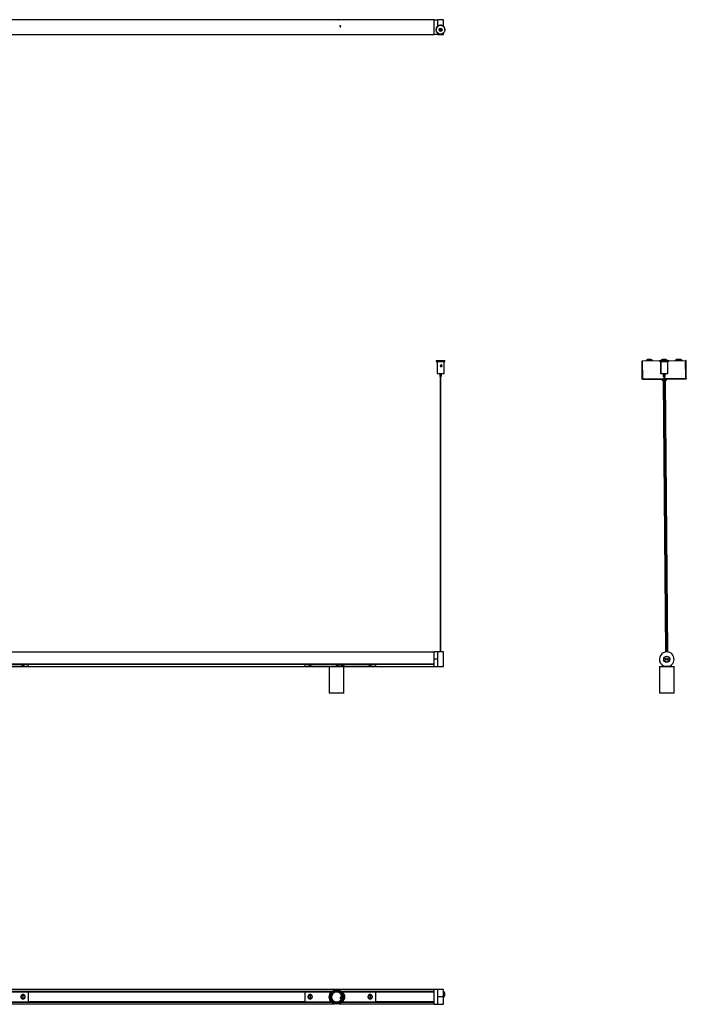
# Model space of a CAD drawing. Header units: millimetres. Extents: x 1198 to 3383, y 1201 to 2916.
# Tile 2 of 2: x 2250 to 3383, y 1221 to 2895. Entities that reach past the tile are written whole.
import ezdxf

# ---------------------------------------------------------------- set-up
doc = ezdxf.new("R2010")
doc.units = ezdxf.units.MM
doc.header["$PDSIZE"] = -1

msp = doc.modelspace()

# ---------------------------------------------------------------- linework, layer by layer
at = {"color": 7, "linetype": 'Continuous', "lineweight": 25}
for p, q in [((2954.6, 2894.5), (1454.6, 2894.5)), ((2786.2, 2894.6), (2785.8, 2894.5)), ((2954.6, 2869.7), (2954.6, 2894.7)), ((2954.6, 2894.7), (2960.4, 2894.7)), ((2970.4, 2894.7), (2960.4, 2894.7)), ((2960.4, 2883.8), (2960.4, 2894.7)), ((2960.4, 2883.7), (2960.4, 2894.7)), ((2964.8, 2878.8), (2964.8, 2878)), ((2965.8, 2878), (2965.8, 2878.8)), ((2967.3, 2879.5), (2967.6, 2878.9)), ((2970.4, 2883.6), (2970.4, 2894.7)), ((1454.6, 2870), (2954.6, 2870)), ((2960.4, 2869.7), (2954.6, 2869.7)), ((2957.8, 2878.1), (2957.8, 2878)), ((2960.4, 2869.7), (2960.4, 2872.4)), ((2960.4, 2869.7), (2960.4, 2872.4)), ((2960.4, 2869.7), (2970.4, 2869.7)), ((2970.4, 2869.7), (2970.4, 2872.6)), ((2972.8, 2878), (2972.8, 2878.1)), ((2957.8, 2315.4), (2957.8, 2313.9)), ((2959.3, 2313.8), (2959.3, 2293.8)), ((2960.4, 2313.8), (2960.8, 2313.8)), ((2961, 2313.9), (2961, 2313.6)), ((2964.8, 2315.4), (2964.8, 2315.4)), ((2965.8, 2315.4), (2965.8, 2315.4)), ((2969.6, 2313.8), (2969.6, 2313.9)), ((2969.7, 2313.8), (2969.8, 2313.8)), ((2971.3, 2293.8), (2971.3, 2313.8)), ((2972.8, 2313.9), (2972.8, 2315.4)), ((3307.9, 2284.7), (3307.7, 2315.3)), ((3307.7, 2315.3), (3308.5, 2315.3)), ((3308.7, 2284.7), (3308.5, 2315.3)), ((3308.6, 2315.3), (3381.8, 2316)), ((3308.8, 2284.7), (3308.6, 2315.3)), ((3325.7, 2315.7), (3314.6, 2315.6)), ((3322.9, 2317.3), (3317.4, 2317.2)), ((3337.3, 2315.4), (3337.4, 2313.9)), ((3338, 2315.4), (3337.3, 2315.4)), ((3338, 2313.9), (3337.4, 2313.9)), ((3353, 2315.5), (3338, 2315.4)), ((3338, 2315.4), (3338, 2313.9)), ((3353, 2314), (3338, 2313.9)), ((3338.9, 2313.8), (3339, 2293.8)), ((3338.9, 2313.8), (3339.5, 2313.8)), ((3339.5, 2313.8), (3351.5, 2313.9)), ((3339.5, 2313.8), (3339.5, 2307.8)), ((3350.7, 2316), (3339.6, 2315.9)), ((3340.6, 2313.9), (3340.6, 2313.8)), ((3341.2, 2313.9), (3341.2, 2313.8)), ((3347.9, 2317.5), (3342.4, 2317.5)), ((3349.8, 2313.9), (3349.8, 2314)), ((3351.7, 2293.9), (3351.5, 2313.9)), ((3353, 2314), (3353, 2315.5)), ((3375.7, 2316.2), (3364.6, 2316.1)), ((3372.9, 2317.7), (3367.4, 2317.7)), ((3382, 2285.4), (3381.8, 2316)), ((3382.7, 2316), (3381.9, 2316)), ((3382.1, 2285.4), (3381.9, 2316)), ((3382.9, 2285.4), (3382.7, 2316)), ((2964.1, 2293.8), (2964.1, 2288.8)), ((2965.8, 2305.4), (2965.8, 2306.7)), ((2966.6, 2288.8), (2966.6, 2293.8)), ((3339, 2293.8), (3339.7, 2293.8)), ((3339.6, 2305.6), (3339.7, 2293.8)), ((3339.7, 2293.8), (3351.7, 2293.9)), ((3343.8, 2293.8), (3343.8, 2288.8)), ((3344.4, 2293.8), (3344.5, 2288.8)), ((3347, 2288.8), (3346.9, 2293.8)), ((2964.8, 2288.8), (2964.8, 1820.4)), ((2965.8, 1820.4), (2965.8, 2288.8)), ((3308.7, 2284.7), (3307.9, 2284.7)), ((3308.8, 2284.7), (3344.6, 2285)), ((3344.6, 2283.6), (3309.3, 2283.3)), ((3341.4, 2283.6), (3341.4, 2283.1)), ((3341.4, 2283.1), (3344.6, 2283.1)), ((3342.5, 2282.1), (3344.6, 2282.1)), ((3343.5, 2282.1), (3347.5, 1820.3)), ((3344.5, 2288.8), (3343.8, 2288.8)), ((3345.6, 2288.8), (3344.5, 2288.8)), ((3344.6, 2288.8), (3348.7, 1820.4)), ((3345.2, 2288.8), (3349.4, 1820.5)), ((3347, 2288.8), (3345.6, 2288.8)), ((3350.4, 1820.4), (3346.2, 2288.8)), ((3346.2, 2285), (3382, 2285.4)), ((3381.5, 2284), (3346.3, 2283.6)), ((3346.3, 2283.1), (3349.4, 2283.2)), ((3346.3, 2282.1), (3348.5, 2282.2)), ((3351.5, 1820.3), (3347.5, 2282.1)), ((3349.4, 2283.2), (3349.4, 2283.7)), ((3382.1, 2285.4), (3382.9, 2285.4)), ((2954.6, 1820.2), (1454.6, 1820.2)), ((2960.4, 1820.5), (2954.6, 1820.5)), ((2954.6, 1808), (2954.6, 1820.5)), ((2954.6, 1795.5), (2954.6, 1808)), ((2960.4, 1808), (2954.6, 1808)), ((2961.1, 1820.5), (2960.4, 1820.5)), ((2960.4, 1795.5), (2960.4, 1820.5)), ((2960.4, 1808), (2960.4, 1820.5)), ((2960.4, 1795.5), (2960.4, 1808)), ((2969, 1820.4), (2961.8, 1820.4)), ((2970.4, 1820.5), (2969.7, 1820.5)), ((2970.4, 1795.5), (2970.4, 1820.5)), ((3347.7, 1808.2), (3347.2, 1808.3)), ((3351.6, 1807.7), (3347.7, 1808.2)), ((3348, 1807.2), (3348.1, 1807.7)), ((3348.1, 1807.7), (3351.1, 1807.3)), ((3348.2, 1808.6), (3348.3, 1809.1)), ((3351.2, 1808.3), (3348.2, 1808.6)), ((3348.3, 1809.1), (3351.3, 1808.8)), ((3351.2, 1808.3), (3351.3, 1808.8)), ((3351.6, 1807.7), (3352.1, 1807.6)), ((1454.6, 1799.8), (2954.6, 1799.8)), ((2954.6, 1799.7), (1454.6, 1799.7)), ((2144.6, 1799.7), (2264.6, 1799.7)), ((2144.6, 1798.9), (2264.6, 1798.9)), ((2216.9, 1795.5), (2251.8, 1795.5)), ((2252.1, 1799.7), (2252.1, 1799.7)), ((2252.3, 1795.5), (2255.1, 1795.5)), ((2253.1, 1799.7), (2253.1, 1799.7)), ((2256, 1795.8), (2255, 1795.8)), ((2256.1, 1795.5), (2258.8, 1795.5)), ((2258.2, 1799.7), (2264.6, 1799.7)), ((2258.2, 1799.7), (2258.2, 1799.7)), ((2259.3, 1795.5), (2264.6, 1795.5)), ((2264.6, 1798.9), (2264.6, 1799.7)), ((2264.6, 1799.7), (2264.6, 1799.7)), ((2264.6, 1799.5), (2734.6, 1799.5)), ((2734.6, 1799.1), (2264.6, 1799.1)), ((2264.6, 1798.9), (2264.6, 1795.5)), ((2264.6, 1795.8), (2734.6, 1795.8)), ((2734.6, 1798.9), (2734.6, 1799.7)), ((2734.6, 1799.7), (2854.6, 1799.7)), ((2734.6, 1799.7), (2736.1, 1799.7)), ((2734.6, 1799.7), (2734.6, 1799.7)), ((2734.6, 1798.9), (2854.6, 1798.9)), ((2734.6, 1798.9), (2734.6, 1795.5)), ((2734.6, 1795.5), (2739.8, 1795.5)), ((2736.1, 1799.7), (2736.1, 1799.7)), ((2737.6, 1799.7), (2737.6, 1799.7)), ((2740.1, 1799.7), (2740.1, 1799.7)), ((2740.4, 1795.5), (2743.1, 1795.5)), ((2744.1, 1795.8), (2743.1, 1795.8)), ((2744.1, 1795.5), (2746.8, 1795.5)), ((2746.2, 1799.7), (2838.1, 1799.7)), ((2746.2, 1799.7), (2746.2, 1799.7)), ((2746.8, 1795.5), (2746.7, 1795.6)), ((2747.3, 1795.5), (2776.3, 1795.5)), ((2776.3, 1795.5), (2776.1, 1795.3)), ((2776.1, 1795.3), (2776.1, 1750.7)), ((2801.1, 1795.3), (2776.1, 1795.3)), ((2776.3, 1795.5), (2798.5, 1795.5)), ((2802.6, 1795.5), (2798.5, 1795.5)), ((2801.1, 1795.3), (2800.9, 1795.5)), ((2801.1, 1750.7), (2801.1, 1795.3)), ((2802.6, 1795.5), (2841.8, 1795.5)), ((2838.1, 1799.7), (2838.1, 1799.7)), ((2842.1, 1799.7), (2842.1, 1799.7)), ((2842.3, 1795.5), (2845.1, 1795.5)), ((2843.1, 1799.7), (2843.1, 1799.7)), ((2846, 1795.8), (2845, 1795.8)), ((2846.1, 1795.5), (2848.8, 1795.5)), ((2848.2, 1799.7), (2848.2, 1799.7)), ((2848.2, 1799.7), (2854.6, 1799.7)), ((2849.3, 1795.5), (2854.6, 1795.5)), ((2854.6, 1798.9), (2854.6, 1799.7)), ((2854.6, 1799.7), (2854.6, 1799.7)), ((2854.6, 1799.5), (2954.6, 1799.5)), ((2954.6, 1799.1), (2854.6, 1799.1)), ((2854.6, 1798.9), (2854.6, 1795.5)), ((2854.6, 1795.8), (2954.6, 1795.8)), ((2954.6, 1795.5), (2960.4, 1795.5)), ((2960.4, 1795.5), (2970.4, 1795.5)), ((2960.4, 1795.5), (2970.4, 1795.5)), ((2960.4, 1795.5), (2960.4, 1795.5)), ((2970.4, 1795.5), (2970.4, 1795.5)), ((3337.4, 1795.5), (3337.2, 1795.3)), ((3337.2, 1795.3), (3337.2, 1750.7)), ((3337.4, 1795.3), (3337.2, 1795.3)), ((3337.6, 1795.5), (3337.4, 1795.3)), ((3337.4, 1795.5), (3337.6, 1795.5)), ((3337.4, 1795.3), (3337.4, 1750.7)), ((3362.4, 1795.3), (3337.4, 1795.3)), ((3337.6, 1795.5), (3342.7, 1795.5)), ((3341.7, 1798.3), (3341.7, 1795.5)), ((3349.7, 1795.5), (3342.7, 1795.5)), ((3351, 1806.8), (3348, 1807.2)), ((3356.2, 1795.5), (3349.7, 1795.5)), ((3351, 1806.8), (3351.1, 1807.3)), ((3356.2, 1795.5), (3362.2, 1795.5)), ((3357.7, 1795.5), (3357.7, 1798.3)), ((3358.3, 1798.9), (3358.3, 1798.9)), ((3362.4, 1795.3), (3362.2, 1795.5)), ((3362.4, 1750.7), (3362.4, 1795.3)), ((2776.1, 1750.7), (2776.3, 1750.5)), ((2776.1, 1750.7), (2801.1, 1750.7)), ((2800.9, 1750.5), (2776.3, 1750.5)), ((2800.9, 1750.5), (2801.1, 1750.7)), ((3337.2, 1750.7), (3337.4, 1750.5)), ((3337.2, 1750.7), (3337.4, 1750.7)), ((3337.4, 1750.7), (3337.6, 1750.5)), ((3337.4, 1750.7), (3362.4, 1750.7)), ((3337.6, 1750.5), (3337.4, 1750.5)), ((3362.2, 1750.5), (3337.6, 1750.5)), ((3362.2, 1750.5), (3362.4, 1750.7)), ((2954.6, 1246.5), (2207.1, 1246.5)), ((2213.1, 1243.3), (2780.3, 1243.3)), ((2213.3, 1243.2), (2780.2, 1243.2)), ((2780.2, 1243.2), (2213.3, 1243.2)), ((2779.9, 1243), (2213.5, 1243)), ((2213.7, 1242.8), (2264.6, 1242.8)), ((2264.6, 1242.8), (2734.6, 1242.8)), ((2264.6, 1242.8), (2264.6, 1225.6)), ((2734.6, 1242.6), (2264.6, 1242.6)), ((2734.6, 1242.8), (2779.8, 1242.8)), ((2734.6, 1242.8), (2734.6, 1225.6)), ((2796.8, 1243.3), (2954.6, 1243.3)), ((2797, 1243.2), (2954.6, 1243.2)), ((2954.6, 1243.2), (2797, 1243.2)), ((2954.6, 1243), (2797.2, 1243)), ((2797.4, 1242.8), (2854.6, 1242.8)), ((2854.6, 1242.8), (2954.6, 1242.8)), ((2854.6, 1242.8), (2854.6, 1225.6)), ((2954.6, 1242.6), (2854.6, 1242.6)), ((2954.6, 1221.7), (2954.6, 1246.7)), ((2960.4, 1246.7), (2954.6, 1246.7)), ((2970.4, 1246.7), (2960.4, 1246.7)), ((2960.4, 1234.5), (2960.4, 1246.7)), ((2960.4, 1221.7), (2960.4, 1246.7)), ((2970.4, 1234.5), (2970.4, 1246.7)), ((2207.1, 1222), (2785, 1222)), ((2779.7, 1225.1), (2213.1, 1225.1)), ((2779.6, 1225.3), (2213.3, 1225.3)), ((2213.3, 1225.2), (2779.6, 1225.2)), ((2213.5, 1225.5), (2779.4, 1225.5)), ((2213.7, 1225.6), (2264.6, 1225.6)), ((2253.4, 1236.8), (2253.2, 1237)), ((2253.4, 1231.3), (2253.5, 1231.5)), ((2255, 1236.7), (2255.1, 1231.7)), ((2256, 1236.7), (2255, 1236.7)), ((2255.1, 1231.7), (2256.1, 1231.7)), ((2256.1, 1231.7), (2256, 1236.7)), ((2257.7, 1236.9), (2257.8, 1237.1)), ((2258, 1231.4), (2257.8, 1231.6)), ((2264.6, 1225.8), (2734.6, 1225.8)), ((2734.6, 1225.7), (2264.6, 1225.7)), ((2734.6, 1225.6), (2779.3, 1225.6)), ((2741.4, 1231.6), (2741.2, 1231.4)), ((2741.4, 1237.1), (2741.5, 1236.9)), ((2743.1, 1236.7), (2743, 1231.7)), ((2743, 1231.7), (2744, 1231.7)), ((2744.1, 1236.7), (2743.1, 1236.7)), ((2744, 1231.7), (2744.1, 1236.7)), ((2745.7, 1231.5), (2745.8, 1231.3)), ((2746, 1237), (2745.8, 1236.8)), ((2792.2, 1222), (2954.6, 1222)), ((2954.6, 1225.1), (2797.4, 1225.1)), ((2954.6, 1225.3), (2797.6, 1225.3)), ((2797.6, 1225.2), (2954.6, 1225.2)), ((2797.8, 1225.5), (2954.6, 1225.5)), ((2797.9, 1225.6), (2854.6, 1225.6)), ((2843.4, 1236.8), (2843.2, 1237)), ((2843.4, 1231.3), (2843.5, 1231.5)), ((2845, 1236.7), (2845.1, 1231.7)), ((2846, 1236.7), (2845, 1236.7)), ((2845.1, 1231.7), (2846.1, 1231.7)), ((2846.1, 1231.7), (2846, 1236.7)), ((2847.7, 1236.9), (2847.8, 1237.1)), ((2848, 1231.4), (2847.8, 1231.6)), ((2854.6, 1225.8), (2954.6, 1225.8)), ((2954.6, 1225.7), (2854.6, 1225.7)), ((2960.4, 1234.5), (2970.4, 1234.5)), ((2960.4, 1221.7), (2960.4, 1234.5)), ((2970.4, 1221.7), (2970.4, 1234.5)), ((2971.3, 1238.2), (2971.3, 1238.4)), ((2972.8, 1238.4), (2972.8, 1238.4)), ((2954.6, 1221.7), (2960.4, 1221.7)), ((2960.4, 1221.7), (2970.4, 1221.7))]:
    msp.add_line(p, q, dxfattribs=at)
at = {"color": 7, "linetype": 'Continuous'}
for p, q in [((2795.4, 2881.8), (2794.6, 2885.7)), ((2795.4, 1234.6), (2794.6, 1230.7))]:
    msp.add_line(p, q, dxfattribs=at)
at = {"color": 7, "linetype": 'Continuous', "lineweight": 25, "flags": 128}
for points in [[(2965.3, 2315.5), (2966.9, 2315.5), (2968.5, 2315.5), (2969.9, 2315.5), (2971, 2315.5), (2971.9, 2315.5), (2972.5, 2315.4), (2972.8, 2315.4), (2972.7, 2315.4), (2972.3, 2315.4), (2971.5, 2315.4), (2970.5, 2315.4), (2969.2, 2315.4), (2967.7, 2315.4), (2966.1, 2315.4), (2964.5, 2315.4), (2962.9, 2315.4), (2961.5, 2315.4), (2960.2, 2315.4), (2959.1, 2315.4), (2958.4, 2315.4), (2957.9, 2315.4), (2957.8, 2315.4), (2958.1, 2315.4), (2958.7, 2315.5), (2959.6, 2315.5), (2960.8, 2315.5), (2962.2, 2315.5), (2963.7, 2315.5), (2965.3, 2315.5)], [(2961, 2313.9), (2960.5, 2313.9), (2959.8, 2313.9), (2959.4, 2313.8), (2959.4, 2313.8), (2959.7, 2313.8), (2960.4, 2313.8), (2961.4, 2313.8), (2962.7, 2313.8), (2964.1, 2313.8), (2965.6, 2313.8), (2967.1, 2313.8), (2968.4, 2313.8), (2969.6, 2313.8), (2970.5, 2313.8), (2971.1, 2313.8), (2971.3, 2313.8), (2971.2, 2313.8), (2970.6, 2313.9), (2969.8, 2313.9), (2969.6, 2313.9)], [(2965.3, 2315.5), (2966.3, 2315.5), (2967.1, 2315.4), (2967.6, 2315.4), (2967.8, 2315.4), (2967.6, 2315.4), (2967.1, 2315.4), (2966.3, 2315.4), (2965.3, 2315.4), (2964.4, 2315.4), (2963.6, 2315.4), (2963, 2315.4), (2962.8, 2315.4), (2963, 2315.4), (2963.6, 2315.4), (2964.4, 2315.5), (2965.3, 2315.5)], [(2964.9, 2315.4), (2964.8, 2315.4), (2964.8, 2315.4), (2964.9, 2315.4), (2965, 2315.4), (2965.2, 2315.4), (2965.4, 2315.4), (2965.6, 2315.4), (2965.7, 2315.4), (2965.8, 2315.4), (2965.8, 2315.4), (2965.8, 2315.4), (2965.6, 2315.4), (2965.5, 2315.4), (2965.3, 2315.4), (2965.1, 2315.4), (2964.9, 2315.4)], [(2966.1, 2313.8), (2966.9, 2313.8), (2967.7, 2313.8), (2968.4, 2313.8), (2969, 2313.8), (2969.4, 2313.8), (2969.7, 2313.8), (2969.8, 2313.8), (2969.8, 2313.8)], [(2253.3, 1799.7), (2253.3, 1799.7), (2253.3, 1799.7)], [(2255, 1795.8), (2255, 1795.7), (2255.1, 1795.6), (2255.1, 1795.6), (2255.1, 1795.5), (2255.1, 1795.6), (2255.1, 1795.6), (2255.1, 1795.7), (2255.1, 1795.8)], [(2257.7, 1799.7), (2257.7, 1799.7), (2257.7, 1799.7)], [(2741.4, 1799.7), (2741.5, 1799.7), (2741.5, 1799.7)], [(2744, 1795.8), (2744, 1795.7), (2744.1, 1795.6), (2744.1, 1795.6), (2744.1, 1795.5), (2744.1, 1795.6), (2744.1, 1795.6), (2744.1, 1795.7), (2744.1, 1795.8)], [(2745.8, 1799.7), (2745.8, 1799.7), (2745.8, 1799.7)], [(2843.3, 1799.7), (2843.3, 1799.7), (2843.3, 1799.7)], [(2845, 1795.8), (2845, 1795.7), (2845.1, 1795.6), (2845.1, 1795.6), (2845.1, 1795.5), (2845.1, 1795.6), (2845.1, 1795.6), (2845.1, 1795.7), (2845.1, 1795.8)], [(2847.7, 1799.7), (2847.7, 1799.7), (2847.7, 1799.7)]]:
    msp.add_lwpolyline(points, dxfattribs=at)
at = {"color": 7, "linetype": 'Continuous', "lineweight": 25}
for centre, radius in [((2965.3, 2878), 7.5), ((2965.3, 2878), 2.5), ((2965.3, 2878.2), 1), ((2965.3, 2878.2), 0.75), ((2965.3, 2878), 0.5), ((3349.7, 1808), 5.25), ((3349.7, 1808), 4.75), ((2788.6, 1233.9), 12.5), ((2788.6, 1233.9), 12.3), ((2788.6, 1233.9), 11.3), ((2788.6, 1233.9), 11.1), ((2788.6, 1233.9), 10.4), ((2788.6, 1233.9), 9)]:
    msp.add_circle(centre, radius, dxfattribs=at)
for centre, radius, start, end in [((2788.6, 2882.5), 12.5, 73.255, 106.745), ((2788.6, 2882.5), 12.3, 76.6971, 101.0304), ((2965.3, 2878.1), 7.5, 90.094, 179.999), ((2965.3, 2878.1), 7.5, 0.001, 90.0965), ((2965.3, 2878.1), 2.5, 180.0015, 359.9985), ((2965.3, 2878.2), 1, 182.1593, 357.8407), ((2965.3, 2878.3), 0.75, 181.6938, 358.3062), ((2965.3, 2635.9), 322, 268.6654, 271.3346), ((3313.3, 2317.1), 2, 296.3495, 310.8752), ((3320.2, 2309.2), 8.5, 109.3045, 130.8752), ((3320.2, 2309.2), 8.5, 50.14, 71.7107), ((3326.9, 2317.3), 2, 230.14, 244.6656), ((3338.3, 2317.4), 2, 296.3495, 310.8752), ((3345.2, 2309.4), 8.5, 109.3045, 130.8752), ((3345.2, 2309.4), 8.5, 50.14, 71.7107), ((3351.9, 2317.5), 2, 230.14, 244.6656), ((3363.3, 2317.6), 2, 296.3495, 310.8752), ((3370.2, 2309.7), 8.5, 109.3045, 130.8752), ((3370.2, 2309.7), 8.5, 50.14, 71.7107), ((3376.9, 2317.7), 2, 230.14, 244.6656), ((2965.3, 2527.4), 233.7, 268.5288, 271.4712), ((2965.3, 2338.2), 49.4, 268.5506, 271.4494), ((3342.4, 2283.1), 1, 180.5076, 270.5076), ((3348.4, 2283.2), 1, 270.5076, 0.5076), ((3349.7, 1808), 12.5, 88.6086, 268.6086), ((3348.2, 1808.1), 1, 82.683, 172.683), ((3348.2, 1808.1), 1, 172.683, 262.683), ((3348.2, 1808.1), 0.5, 82.683, 172.683), ((3348.2, 1808.1), 0.5, 172.683, 262.683), ((3349.7, 1808), 12.5, 268.6086, 88.6086), ((3351.1, 1807.8), 1, 262.683, 352.683), ((3351.1, 1807.8), 0.5, 262.683, 352.683), ((3351.1, 1807.8), 0.5, 352.683, 82.683), ((3351.1, 1807.8), 1, 352.683, 82.683), ((2256.5, 1795.8), 0.493, 177.6214, 208.0771), ((2742.7, 1795.8), 0.493, 331.9229, 2.3786), ((2846.5, 1795.8), 0.493, 177.6214, 208.0771), ((2788.6, 1233.9), 11.2, 78.9696, 177.7269), ((2788.6, 1233.9), 8.8, 341.5688, 161.5688), ((2791.2, 1244), 0.888, 96.8447, 116.9371), ((2790.9, 1244.2), 0.625, 53.5119, 100.5746), ((2794, 1243), 0.6, 34.3942, 83.5608), ((2793.7, 1243), 0.888, 19.1431, 39.1759), ((2788.6, 1233.9), 11.2, 318.7441, 57.8619), ((2794.6, 1234.2), 8, 0, 56.8751), ((2965.3, 1238.4), 7.5, 0.0003, 47.0408), ((2965.3, 1238.4), 7.5, 312.959, 47.041), ((2965.3, 1238.4), 6, 0.0001, 31.5857), ((2965.3, 1238.2), 6, 328.4143, 31.5857), ((2252.8, 1236.6), 0.2, 319.0284, 1.3204), ((2252.9, 1231.7), 0.2, 1.3204, 43.6123), ((2258.2, 1236.7), 0.2, 181.3204, 202.4581), ((2258.3, 1231.8), 0.2, 139.0284, 181.3204), ((2740.8, 1231.8), 0.2, 358.6796, 19.8174), ((2740.9, 1236.7), 0.2, 316.3877, 358.6796), ((2746.2, 1231.7), 0.2, 136.3877, 178.6796), ((2746.3, 1236.6), 0.2, 178.6796, 220.9716), ((2778.2, 1233.8), 0.888, 139.1431, 159.1759), ((2778, 1234.1), 0.6, 154.3942, 203.5608), ((2778.5, 1231.2), 0.888, 216.8447, 236.9371), ((2778.5, 1230.8), 0.625, 173.5119, 220.5746), ((2788.6, 1233.9), 11.2, 198.7633, 297.8042), ((2788.6, 1233.9), 8.8, 161.5688, 341.5688), ((2793.7, 1224.7), 0.6, 274.3942, 323.5608), ((2793.9, 1225), 0.888, 259.1431, 279.1759), ((2796.3, 1226.8), 0.625, 293.5119, 340.5746), ((2796, 1226.6), 0.888, 336.8447, 356.9371), ((2794.6, 1234.2), 8, 308.4712, 0), ((2842.8, 1236.6), 0.2, 319.0284, 1.3204), ((2842.9, 1231.7), 0.2, 1.3204, 43.6123), ((2848.2, 1236.7), 0.2, 181.3204, 202.4581), ((2848.3, 1231.8), 0.2, 139.0284, 181.3204)]:
    msp.add_arc(centre, radius, start, end, dxfattribs=at)
for points, knots in [([(2967.5, 2879.2), (2967.6, 2878.9), (2967.8, 2878.6), (2967.7, 2878.2), (2967.7, 2878.2)], [0, 0, 0, 0, 0.889548, 1, 1, 1, 1]), ([(2967.6, 2878.9), (2967.7, 2878.7), (2967.8, 2878.4), (2967.8, 2878.2), (2967.8, 2878.2)], [0, 0, 0, 0, 0.911698, 1, 1, 1, 1]), ([(2966.1, 2313.8), (2965.6, 2313.8), (2964.7, 2313.8), (2963.3, 2313.8), (2962, 2313.8), (2961, 2313.8), (2960.4, 2313.8), (2960.3, 2313.8), (2960.4, 2313.8), (2960.4, 2313.8)], [0, 0, 0, 0, 0.14366, 0.287321, 0.452584, 0.6208, 0.793886, 0.966951, 1, 1, 1, 1]), ([(2960.4, 2313.8), (2960.4, 2313.8), (2960.5, 2313.8), (2960.7, 2313.8), (2960.8, 2313.9), (2961, 2313.9), (2961, 2313.9)], [0, 0, 0, 0, 0.152933, 0.459083, 0.97109, 1, 1, 1, 1]), ([(2966.3, 2308.3), (2966.5, 2308.3), (2966.7, 2308.2), (2967, 2308.1), (2967.3, 2307.9), (2967.4, 2307.7), (2967.6, 2307.4), (2967.7, 2307.2), (2967.8, 2306.9), (2967.8, 2306.7), (2967.8, 2306.4), (2967.7, 2306.2), (2967.6, 2306), (2967.5, 2305.7), (2967.2, 2305.5), (2967, 2305.4), (2966.7, 2305.3), (2966.5, 2305.3), (2966.2, 2305.3), (2965.9, 2305.3), (2965.6, 2305.4), (2965.4, 2305.5), (2965.2, 2305.7), (2964.9, 2306), (2964.8, 2306.3), (2964.8, 2306.6), (2964.8, 2306.8), (2964.9, 2307.1), (2965, 2307.3), (2965.1, 2307.6), (2965.3, 2307.8), (2965.5, 2308), (2965.8, 2308.2), (2966.1, 2308.3), (2966.3, 2308.3), (2966.3, 2308.3)], [0, 0, 0, 0, 0.040144, 0.082851, 0.112332, 0.14179, 0.171236, 0.200682, 0.230136, 0.257938, 0.282392, 0.304521, 0.325293, 0.36647, 0.408098, 0.4315, 0.45489, 0.487473, 0.520047, 0.551826, 0.580514, 0.605946, 0.628773, 0.671525, 0.713559, 0.734816, 0.756063, 0.786472, 0.81686, 0.847241, 0.877626, 0.907185, 0.933301, 0.98079, 1, 1, 1, 1]), ([(2967.4, 2305.7), (2967.4, 2305.7), (2967.3, 2305.9), (2967.2, 2306.1), (2967, 2306.3), (2966.8, 2306.5), (2966.6, 2306.6), (2966.4, 2306.8), (2966.1, 2306.8), (2965.7, 2306.7), (2965.4, 2306.6), (2965.1, 2306.4), (2965, 2306.2), (2964.9, 2306.1), (2964.9, 2306.1)], [0, 0, 0, 0, 0.070171, 0.154484, 0.238819, 0.32321, 0.396363, 0.46044, 0.57844, 0.693737, 0.80867, 0.895484, 0.982207, 1, 1, 1, 1]), ([(3339.6, 2308.3), (3339.6, 2308.3), (3339.7, 2308.2), (3339.8, 2308.1), (3339.9, 2307.9), (3339.9, 2307.7), (3340, 2307.4), (3340, 2307.2), (3340.1, 2306.9), (3340.1, 2306.7), (3340.1, 2306.4), (3340.1, 2306.2), (3340, 2306), (3340, 2305.7), (3339.9, 2305.5), (3339.8, 2305.4), (3339.7, 2305.3), (3339.7, 2305.3), (3339.6, 2305.3), (3339.6, 2305.3), (3339.6, 2305.4), (3339.6, 2305.5), (3339.6, 2305.7), (3339.6, 2306), (3339.6, 2306.3), (3339.6, 2306.6), (3339.6, 2306.8), (3339.6, 2307.1), (3339.6, 2307.3), (3339.5, 2307.6), (3339.5, 2307.8), (3339.5, 2308), (3339.6, 2308.2), (3339.6, 2308.3), (3339.6, 2308.3), (3339.6, 2308.3)], [0, 0, 0, 0, 0.040144, 0.082851, 0.112332, 0.14179, 0.171236, 0.200682, 0.230136, 0.257938, 0.282392, 0.304521, 0.325293, 0.36647, 0.408098, 0.4315, 0.45489, 0.487473, 0.520047, 0.551826, 0.580514, 0.605946, 0.628773, 0.671525, 0.713559, 0.734816, 0.756063, 0.786472, 0.81686, 0.847241, 0.877626, 0.907185, 0.933301, 0.98079, 1, 1, 1, 1]), ([(3308.9, 2284.3), (3308.9, 2284.3), (3308.8, 2284.3), (3308.8, 2284.5), (3308.7, 2284.6), (3308.7, 2284.7)], [0, 0, 0, 0, 0.0660793, 0.5330396, 1, 1, 1, 1]), ([(3382.1, 2285.4), (3382.1, 2285.3), (3382.1, 2285.1), (3382, 2285), (3381.9, 2284.9), (3381.9, 2284.9)], [0, 0, 0, 0, 0.46696, 0.933921, 1, 1, 1, 1]), ([(2961.8, 1820.4), (2961.7, 1820.4), (2961.5, 1820.4), (2961.3, 1820.5), (2961.2, 1820.5), (2961.1, 1820.5), (2961.1, 1820.5), (2961.1, 1820.5)], [0, 0, 0, 0, 0.364434, 0.6268389, 0.814102, 0.9605727, 1, 1, 1, 1]), ([(2969.7, 1820.5), (2969.7, 1820.5), (2969.7, 1820.5), (2969.7, 1820.5), (2969.5, 1820.5), (2969.3, 1820.4), (2969.1, 1820.4), (2969, 1820.4)], [0, 0, 0, 0, 0.077805, 0.222388, 0.433301, 0.731064, 1, 1, 1, 1]), ([(2251.8, 1795.5), (2251.9, 1795.5), (2252, 1795.5), (2252.6, 1795.7), (2253.5, 1795.9), (2254.7, 1796), (2255.9, 1796), (2257.1, 1795.9), (2258.2, 1795.8), (2258.9, 1795.6), (2259.3, 1795.5), (2259.3, 1795.5), (2259.3, 1795.5)], [0, 0, 0, 0, 0.104171, 0.20824, 0.315012, 0.424139, 0.530179, 0.632423, 0.736104, 0.844106, 0.952783, 1, 1, 1, 1]), ([(2258.8, 1795.6), (2258.8, 1795.5), (2258.8, 1795.5), (2258.5, 1795.6), (2257.9, 1795.8), (2257, 1795.9), (2256, 1796), (2254.9, 1796), (2253.8, 1795.9), (2253, 1795.7), (2252.5, 1795.6), (2252.3, 1795.5), (2252.3, 1795.5), (2252.3, 1795.5)], [0, 0, 0, 0, 0.0447731, 0.1395116, 0.2480151, 0.352739, 0.4553283, 0.5602359, 0.668186, 0.7753956, 0.8800292, 0.984579, 1, 1, 1, 1]), ([(2258, 1799.7), (2258, 1799.7), (2258, 1799.7), (2258, 1799.7), (2258, 1799.7)], [0, 0, 0, 0, 0.240123, 1, 1, 1, 1]), ([(2739.8, 1795.5), (2739.9, 1795.5), (2740, 1795.5), (2740.6, 1795.7), (2741.5, 1795.9), (2742.7, 1796), (2743.9, 1796), (2745.1, 1795.9), (2746.2, 1795.8), (2746.9, 1795.6), (2747.3, 1795.5), (2747.3, 1795.5), (2747.3, 1795.5)], [0, 0, 0, 0, 0.104171, 0.20824, 0.315012, 0.424139, 0.530179, 0.632423, 0.736104, 0.844106, 0.952783, 1, 1, 1, 1]), ([(2746.7, 1795.6), (2746.7, 1795.6), (2746.7, 1795.6), (2746.5, 1795.6), (2746.1, 1795.7), (2745.5, 1795.8), (2744.6, 1796), (2743.5, 1796), (2742.4, 1795.9), (2741.4, 1795.8), (2740.8, 1795.6), (2740.4, 1795.5), (2740.4, 1795.6), (2740.4, 1795.6)], [0, 0, 0, 0, 0.000891, 0.120402, 0.121161, 0.238401, 0.351789, 0.465702, 0.58346, 0.702378, 0.818695, 0.933862, 1, 1, 1, 1]), ([(2786.6, 1795.5), (2786.6, 1795.5), (2786.7, 1795.5), (2787.3, 1795.9), (2788.7, 1796.7), (2790.6, 1797.6), (2793, 1798.3), (2795.4, 1798.4), (2797.8, 1797.9), (2799.9, 1797), (2801.7, 1796), (2802.5, 1795.5), (2802.6, 1795.5), (2802.6, 1795.5)], [0, 0, 0, 0, 0.053817, 0.141906, 0.236616, 0.345785, 0.439986, 0.534823, 0.616172, 0.725638, 0.836474, 0.950451, 1, 1, 1, 1]), ([(2841.8, 1795.5), (2841.9, 1795.5), (2842, 1795.5), (2842.6, 1795.7), (2843.5, 1795.9), (2844.7, 1796), (2845.9, 1796), (2847.1, 1795.9), (2848.2, 1795.8), (2848.9, 1795.6), (2849.3, 1795.5), (2849.3, 1795.5), (2849.3, 1795.5)], [0, 0, 0, 0, 0.104171, 0.20824, 0.315012, 0.424139, 0.530179, 0.632423, 0.736104, 0.844106, 0.952783, 1, 1, 1, 1]), ([(2848.8, 1795.6), (2848.8, 1795.5), (2848.8, 1795.5), (2848.5, 1795.6), (2847.9, 1795.8), (2847, 1795.9), (2846, 1796), (2844.9, 1796), (2843.8, 1795.9), (2843, 1795.7), (2842.5, 1795.6), (2842.3, 1795.5), (2842.3, 1795.5), (2842.3, 1795.5)], [0, 0, 0, 0, 0.0447731, 0.1395116, 0.2480151, 0.352739, 0.4553283, 0.5602359, 0.668186, 0.7753956, 0.8800292, 0.984579, 1, 1, 1, 1]), ([(2848, 1799.7), (2848, 1799.7), (2848, 1799.7), (2848, 1799.7), (2848, 1799.7)], [0, 0, 0, 0, 0.240123, 1, 1, 1, 1]), ([(3351.5, 1795.5), (3351.5, 1795.5), (3351.9, 1795.5), (3352.4, 1795.6), (3352.7, 1795.6), (3352.6, 1795.6), (3352.6, 1795.6)], [0, 0, 0, 0, 0.127625, 0.493325, 0.859021, 1, 1, 1, 1]), ([(2794.7, 1243.1), (2794.7, 1243.1), (2794.6, 1243.2), (2794.4, 1243.3), (2794.2, 1243.5), (2794, 1243.6)], [0, 0, 0, 0, 0.0094054, 0.4094921, 1, 1, 1, 1]), ([(2794.6, 1243.2), (2794.5, 1243.3), (2794.5, 1243.3), (2794.5, 1243.3), (2794.5, 1243.3), (2794.5, 1243.3)], [0, 0, 0, 0, 0.26983, 0.860267, 1, 1, 1, 1]), ([(2251.8, 1234.2), (2251.9, 1234.6), (2252, 1235.4), (2252.6, 1236.5), (2253.5, 1237.4), (2254.7, 1237.9), (2255.9, 1238), (2257.1, 1237.7), (2258.2, 1237), (2259, 1236), (2259.4, 1234.8), (2259.3, 1233.5), (2258.9, 1232.4), (2258.1, 1231.4), (2257.1, 1230.7), (2255.8, 1230.4), (2254.6, 1230.5), (2253.4, 1231), (2252.5, 1231.9), (2251.9, 1233), (2251.9, 1233.8), (2251.8, 1234.2)], [0, 0, 0, 0, 0.052086, 0.10412, 0.157506, 0.212069, 0.265089, 0.316211, 0.368051, 0.422052, 0.476391, 0.528775, 0.579993, 0.632411, 0.686722, 0.740751, 0.792531, 0.84369, 0.896722, 0.951278, 1, 1, 1, 1]), ([(2252.1, 1234.1), (2252.1, 1234.2), (2252.1, 1234.6), (2252.3, 1235.4), (2252.9, 1236.4), (2253.7, 1237.2), (2254.8, 1237.6), (2256, 1237.7), (2257.1, 1237.4), (2258, 1236.7), (2258.7, 1235.8), (2259.1, 1234.7), (2259.1, 1233.6), (2258.7, 1232.5), (2258, 1231.6), (2257, 1231), (2255.8, 1230.7), (2254.7, 1230.8), (2253.6, 1231.3), (2252.8, 1232.1), (2252.3, 1233.1), (2252.2, 1233.8), (2252.1, 1234.1)], [0, 0, 0, 0, 0.007654, 0.0595737, 0.1116834, 0.1653359, 0.2196447, 0.27256, 0.3242088, 0.376677, 0.4307603, 0.4778289, 0.5298675, 0.5818625, 0.6345774, 0.6887596, 0.7426565, 0.7948291, 0.8465809, 0.8998085, 0.9541574, 1, 1, 1, 1]), ([(2252.3, 1234.1), (2252.4, 1233.8), (2252.4, 1233.1), (2252.8, 1232.5), (2253.2, 1231.9), (2253.7, 1231.4), (2254.7, 1231), (2255.8, 1230.8), (2256.9, 1231.1), (2257.8, 1231.7), (2258.5, 1232.6), (2258.8, 1233.7), (2258.8, 1234.7), (2258.5, 1235.7), (2257.9, 1236.6), (2257, 1237.2), (2256, 1237.5), (2254.9, 1237.5), (2253.8, 1237.1), (2253, 1236.3), (2252.5, 1235.4), (2252.3, 1234.6), (2252.3, 1234.2), (2252.3, 1234.1)], [0, 0, 0, 0, 0.046174, 0.100454, 0.100798, 0.154046, 0.205545, 0.257283, 0.310767, 0.364777, 0.417606, 0.469913, 0.52234, 0.569714, 0.623971, 0.676338, 0.727638, 0.780097, 0.834077, 0.887687, 0.940009, 0.992289, 1, 1, 1, 1]), ([(2739.8, 1234.2), (2739.9, 1234.6), (2740, 1235.4), (2740.6, 1236.5), (2741.5, 1237.4), (2742.7, 1237.9), (2743.9, 1238), (2745.1, 1237.7), (2746.2, 1237), (2747, 1236), (2747.4, 1234.8), (2747.3, 1233.5), (2746.9, 1232.4), (2746.1, 1231.4), (2745.1, 1230.7), (2743.8, 1230.4), (2742.6, 1230.5), (2741.4, 1231), (2740.5, 1231.9), (2739.9, 1233), (2739.9, 1233.8), (2739.8, 1234.2)], [0, 0, 0, 0, 0.0520856, 0.1041197, 0.1575056, 0.2120692, 0.2650889, 0.3162108, 0.3680515, 0.4220521, 0.4763907, 0.5287751, 0.5799935, 0.6324109, 0.6867221, 0.7407511, 0.7925314, 0.8436903, 0.8967219, 0.9512781, 1, 1, 1, 1]), ([(2747, 1234.1), (2747, 1234.1), (2747, 1233.6), (2746.8, 1232.8), (2746.2, 1231.9), (2745.3, 1231.1), (2744.2, 1230.7), (2743, 1230.7), (2741.9, 1231.1), (2741, 1231.8), (2740.4, 1232.8), (2740.1, 1233.8), (2740.2, 1234.9), (2740.6, 1236), (2741.3, 1236.9), (2742.3, 1237.5), (2743.5, 1237.7), (2744.6, 1237.6), (2745.7, 1237), (2746.5, 1236.2), (2747, 1235.2), (2747, 1234.5), (2747, 1234.1)], [0, 0, 0, 0, 0.007654, 0.059574, 0.111683, 0.165336, 0.219645, 0.27256, 0.324209, 0.376677, 0.43076, 0.477829, 0.529867, 0.581862, 0.634577, 0.68876, 0.742656, 0.794829, 0.846581, 0.899809, 0.954157, 1, 1, 1, 1]), ([(2746.8, 1234.1), (2746.8, 1234.4), (2746.8, 1235.1), (2746.5, 1235.8), (2746.1, 1236.4), (2745.5, 1236.9), (2744.6, 1237.4), (2743.5, 1237.6), (2742.4, 1237.4), (2741.5, 1236.8), (2740.7, 1235.9), (2740.4, 1234.9), (2740.3, 1233.8), (2740.6, 1232.8), (2741.2, 1231.9), (2742, 1231.2), (2743, 1230.9), (2744.2, 1230.9), (2745.2, 1231.3), (2746.1, 1232), (2746.6, 1232.9), (2746.8, 1233.7), (2746.8, 1234.1), (2746.8, 1234.1)], [0, 0, 0, 0, 0.046174, 0.100454, 0.100798, 0.154046, 0.205545, 0.257283, 0.310767, 0.364777, 0.417606, 0.469913, 0.52234, 0.569714, 0.623971, 0.676338, 0.727638, 0.780097, 0.834077, 0.887687, 0.940009, 0.992289, 1, 1, 1, 1]), ([(2745.8, 1231.3), (2745.8, 1231.4), (2745.9, 1231.5), (2746, 1231.6), (2746, 1231.6), (2746, 1231.7), (2746, 1231.7), (2746, 1231.7), (2746, 1231.7), (2746, 1231.7)], [0, 0, 0, 0, 0.300036, 0.629723, 0.803723, 0.884316, 0.923487, 0.983406, 1, 1, 1, 1]), ([(2841.8, 1234.2), (2841.9, 1234.6), (2842, 1235.4), (2842.6, 1236.5), (2843.5, 1237.4), (2844.7, 1237.9), (2845.9, 1238), (2847.1, 1237.7), (2848.2, 1237), (2849, 1236), (2849.4, 1234.8), (2849.3, 1233.5), (2848.9, 1232.4), (2848.1, 1231.4), (2847.1, 1230.7), (2845.8, 1230.4), (2844.6, 1230.5), (2843.4, 1231), (2842.5, 1231.9), (2841.9, 1233), (2841.9, 1233.8), (2841.8, 1234.2)], [0, 0, 0, 0, 0.052086, 0.10412, 0.157506, 0.212069, 0.265089, 0.316211, 0.368051, 0.422052, 0.476391, 0.528775, 0.579993, 0.632411, 0.686722, 0.740751, 0.792531, 0.84369, 0.896722, 0.951278, 1, 1, 1, 1]), ([(2842.1, 1234.1), (2842.1, 1234.2), (2842.1, 1234.6), (2842.3, 1235.4), (2842.9, 1236.4), (2843.7, 1237.2), (2844.8, 1237.6), (2846, 1237.7), (2847.1, 1237.4), (2848, 1236.7), (2848.7, 1235.8), (2849.1, 1234.7), (2849.1, 1233.6), (2848.7, 1232.5), (2848, 1231.6), (2847, 1231), (2845.8, 1230.7), (2844.7, 1230.8), (2843.6, 1231.3), (2842.8, 1232.1), (2842.3, 1233.1), (2842.2, 1233.8), (2842.1, 1234.1)], [0, 0, 0, 0, 0.007654, 0.059574, 0.111683, 0.165336, 0.219645, 0.27256, 0.324209, 0.376677, 0.43076, 0.477829, 0.529867, 0.581862, 0.634577, 0.68876, 0.742656, 0.794829, 0.846581, 0.899809, 0.954157, 1, 1, 1, 1]), ([(2842.3, 1234.1), (2842.4, 1233.8), (2842.4, 1233.1), (2842.8, 1232.5), (2843.2, 1231.9), (2843.7, 1231.4), (2844.7, 1231), (2845.8, 1230.8), (2846.9, 1231.1), (2847.8, 1231.7), (2848.5, 1232.6), (2848.8, 1233.7), (2848.8, 1234.7), (2848.5, 1235.7), (2847.9, 1236.6), (2847, 1237.2), (2846, 1237.5), (2844.9, 1237.5), (2843.8, 1237.1), (2843, 1236.3), (2842.5, 1235.4), (2842.3, 1234.6), (2842.3, 1234.2), (2842.3, 1234.1)], [0, 0, 0, 0, 0.046174, 0.100454, 0.100798, 0.154046, 0.205545, 0.257283, 0.310767, 0.364777, 0.417606, 0.469913, 0.52234, 0.569714, 0.623971, 0.676338, 0.727638, 0.780097, 0.834077, 0.887687, 0.940009, 0.992289, 1, 1, 1, 1])]:
    msp.add_open_spline(points, degree=3, knots=knots, dxfattribs=at)
for points in [[(3309.3, 2283.3), (3309.2, 2283.3), (3308.8, 2283.4), (3308.3, 2283.7), (3308, 2284.1), (3308, 2284.5), (3307.9, 2284.7)], [(3308.8, 2284.7), (3308.9, 2284.5), (3309, 2284.2), (3309.1, 2283.7), (3309.2, 2283.4), (3309.3, 2283.3), (3309.3, 2283.3)], [(3381.5, 2284), (3381.6, 2284), (3381.7, 2284), (3381.8, 2284.3), (3381.9, 2284.8), (3382, 2285.2), (3382, 2285.4)], [(3382.9, 2285.4), (3382.9, 2285.2), (3382.9, 2284.8), (3382.5, 2284.3), (3382.1, 2284), (3381.7, 2284), (3381.5, 2284)]]:
    msp.add_open_spline(points, degree=3, dxfattribs=at)
at = {"color": 7, "linetype": 'Continuous'}
for p in [(2795, 2883.8), (2795, 1232.7)]:
    msp.add_point(p, dxfattribs=at)

doc.saveas('drawing.dxf')
